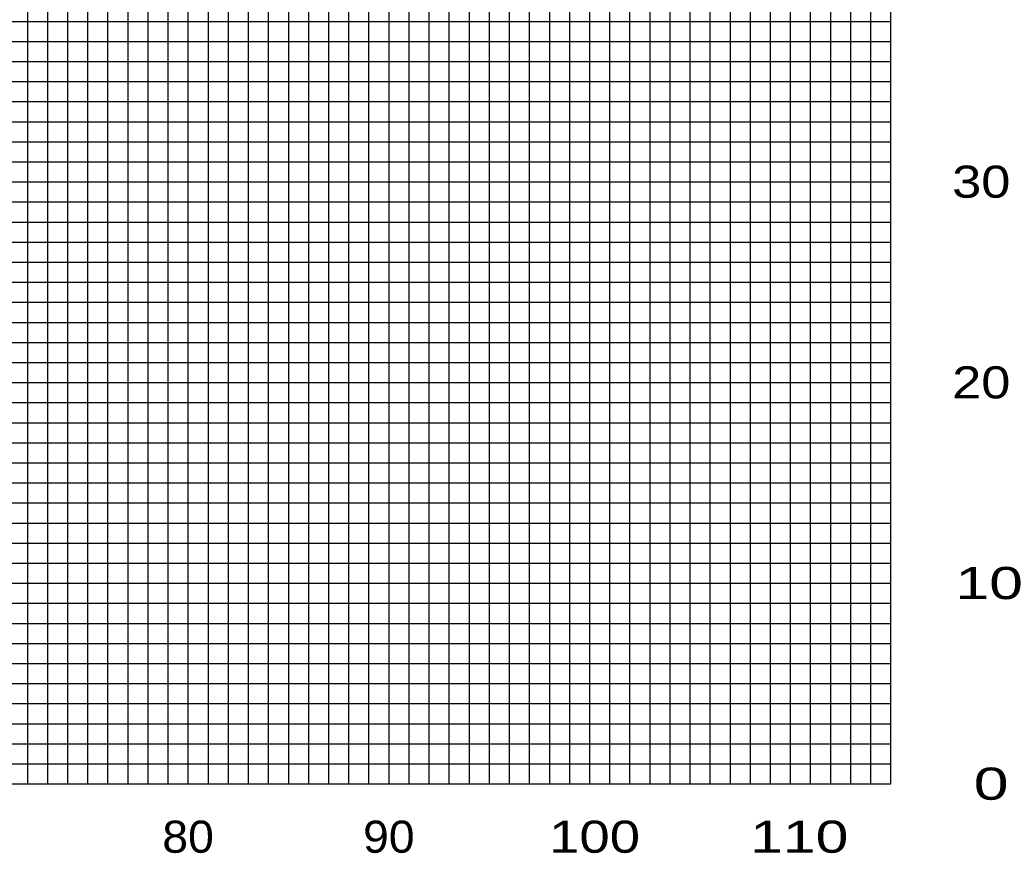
# Model space of a CAD drawing. Extents: x -441179 to 62702, y -334860 to 51651.
# Tile 8 of 68: x -252858 to -203813, y -317684 to -276141. Entities that reach past the tile are written whole.
import ezdxf

# ---------------------------------------------------------------- set-up
doc = ezdxf.new("R2010")
doc.units = 0
doc.layers.get('0').update_dxf_attribs({"linetype": 'CONTINUOUS'})

msp = doc.modelspace()

# ---------------------------------------------------------------- linework, layer by layer
at = {"color": 252, "linetype": 'Continuous'}
for p, q in [((-252458.888848, -314224.997208), (-252458.888848, -174224.997208)), ((-251458.888848, -314224.997208), (-251458.888848, -174224.997208)), ((-250458.888848, -314224.997208), (-250458.888848, -174224.997208)), ((-249458.888848, -314224.997208), (-249458.888848, -174224.997208)), ((-248458.888848, -314224.997208), (-248458.888848, -174224.997208)), ((-247458.888848, -314224.997208), (-247458.888848, -174224.997208)), ((-239458.888848, -314224.997208), (-239458.888848, -174224.997208)), ((-238458.888848, -314224.997208), (-238458.888848, -174224.997208)), ((-237458.888848, -314224.997208), (-237458.888848, -174224.997208)), ((-236458.888848, -314224.997208), (-236458.888848, -174224.997208)), ((-235458.888848, -314224.997208), (-235458.888848, -174224.997208)), ((-227458.888848, -314224.997208), (-227458.888848, -174224.997208)), ((-226458.888848, -314224.997208), (-226458.888848, -174224.997208)), ((-225458.888848, -314224.997208), (-225458.888848, -174224.997208)), ((-223458.888848, -314224.997208), (-223458.888848, -174224.997208)), ((-222458.888848, -314224.997208), (-222458.888848, -174224.997208)), ((-221458.888848, -314224.997208), (-221458.888848, -174224.997208)), ((-220458.888848, -314224.997208), (-220458.888848, -174224.997208)), ((-219458.888848, -314224.997208), (-219458.888848, -174224.997208)), ((-218458.888848, -314224.997208), (-218458.888848, -174224.997208)), ((-217458.888848, -314224.997208), (-217458.888848, -174224.997208)), ((-216458.888848, -314224.997208), (-216458.888848, -174224.997208)), ((-215458.888848, -314224.997208), (-215458.888848, -174224.997208)), ((-213458.888848, -314224.997208), (-213458.888848, -174224.997208)), ((-212458.888848, -314224.997208), (-212458.888848, -174224.997208)), ((-211458.888848, -314224.997208), (-211458.888848, -174224.997208)), ((-210458.888848, -314224.997208), (-210458.888848, -174224.997208)), ((-209458.888848, -314224.997208), (-209458.888848, -174224.997208)), ((-246458.888848, -314224.997208), (-246458.888848, -216224.997208)), ((-245458.888848, -314224.997208), (-245458.888848, -216224.997208)), ((-243458.888848, -314224.997208), (-243458.888848, -216224.997208)), ((-242458.888848, -314224.997208), (-242458.888848, -216224.997208)), ((-241458.888848, -314224.997208), (-241458.888848, -216224.997208)), ((-240458.888848, -314224.997208), (-240458.888848, -216224.997208)), ((-233458.888848, -314224.997208), (-233458.888848, -237224.997208)), ((-232458.888848, -314224.997208), (-232458.888848, -237224.997208)), ((-231458.888848, -314224.997208), (-231458.888848, -237224.997208)), ((-230458.888848, -314224.997208), (-230458.888848, -237224.997208)), ((-229458.888848, -314224.997208), (-229458.888848, -237224.997208)), ((-228458.888848, -314224.997208), (-228458.888848, -237224.997208)), ((-320534.33622, -276224.997208), (-209458.888848, -276224.997208)), ((-320674.877054, -277224.997208), (-209458.888848, -277224.997208)), ((-320815.417889, -278224.997208), (-209458.888848, -278224.997208)), ((-320955.958724, -279224.997208), (-209458.888848, -279224.997208)), ((-321096.499558, -280224.997208), (-209458.888848, -280224.997208)), ((-321237.040393, -281224.997208), (-209458.888848, -281224.997208)), ((-321377.581228, -282224.997208), (-209458.888848, -282224.997208)), ((-293458.888848, -283224.997208), (-209458.888848, -283224.997208)), ((-321741.645277, -285224.997208), (-209458.888848, -285224.997208)), ((-321882.186112, -286224.997208), (-209458.888848, -286224.997208)), ((-322022.726946, -287224.997208), (-209458.888848, -287224.997208)), ((-322163.267781, -288224.997208), (-209458.888848, -288224.997208)), ((-322303.808616, -289224.997208), (-209458.888848, -289224.997208)), ((-322444.349451, -290224.997208), (-209458.888848, -290224.997208)), ((-322584.890285, -291224.997208), (-209458.888848, -291224.997208)), ((-322665.849839, -292224.997208), (-209458.888848, -292224.997208)), ((-322806.390674, -293224.997208), (-209458.888848, -293224.997208)), ((-323087.472343, -295224.997208), (-209458.888848, -295224.997208)), ((-323228.013178, -296224.997208), (-209458.888848, -296224.997208)), ((-323322.102187, -297224.997208), (-209458.888848, -297224.997208)), ((-323405.370247, -298224.997208), (-209458.888848, -298224.997208)), ((-323545.911081, -299224.997208), (-209458.888848, -299224.997208)), ((-323686.451916, -300224.997208), (-209458.888848, -300224.997208)), ((-323631.18979, -301224.997208), (-209458.888848, -301224.997208)), ((-323544.720816, -302224.997208), (-209458.888848, -302224.997208)), ((-323502.811541, -303224.997208), (-209458.888848, -303224.997208)), ((-323418.992989, -305224.997208), (-209458.888848, -305224.997208)), ((-323377.083714, -306224.997208), (-209458.888848, -306224.997208)), ((-323293.129752, -307224.997208), (-209458.888848, -307224.997208)), ((-323251.220476, -308224.997208), (-209458.888848, -308224.997208)), ((-323209.311201, -309224.997208), (-209458.888848, -309224.997208)), ((-321191.443635, -310224.997208), (-209458.888848, -310224.997208)), ((-320870.095309, -311224.997208), (-209458.888848, -311224.997208)), ((-319270.109857, -312224.997208), (-209458.888848, -312224.997208)), ((-319270.109857, -313224.997208), (-209458.888848, -313224.997208))]:
    msp.add_line(p, q, dxfattribs=at)
at = {"color": 14, "linetype": 'Continuous'}
for p, q in [((-224458.888848, -314224.997208), (-224458.888848, -174224.997208)), ((-214458.888848, -314224.997208), (-214458.888848, -174224.997208)), ((-244458.888848, -314224.997208), (-244458.888848, -216224.997208)), ((-234458.888848, -314224.997208), (-234458.888848, -237224.997208)), ((-321601.104442, -284224.997208), (-209458.888848, -284224.997208)), ((-322946.931508, -294224.997208), (-209458.888848, -294224.997208)), ((-323460.902265, -304224.997208), (-209458.888848, -304224.997208))]:
    msp.add_line(p, q, dxfattribs=at)
at = {"color": 24, "linetype": 'Continuous'}
msp.add_line((-324458.888848, -314224.997208), (-209458.888848, -314224.997208), dxfattribs=at)
at = {"color": 151, "linetype": 'Continuous'}
msp.add_line((-324458.888848, -314224.997208), (-209458.888848, -314224.997208), dxfattribs=at)

# ---------------------------------------------------------------- texts
at = {"color": 7, "linetype": 'Continuous', "char_height": 1600, "line_spacing_factor": 0.794286}
for s, insert, attachment_point in [('\\W1.218233;\\A1; 30', (-207134.208762, -284225.027055), 4), ('\\W1.218233;\\A1; 20', (-207134.208762, -294225.021175), 4), ('\\W1.411603;\\A1; 10', (-207082.643368, -304225.009191), 4), ('\\W1.457885;\\A1;  0', (-207070.301468, -314224.997208), 4), ('\\W1.077951;\\A1;80', (-245752.61228, -316055.456347), 1), ('\\W1.077951;\\A1;90', (-235752.61228, -316055.456347), 1), ('\\W1.270443;\\A1;100', (-226491.778817, -316055.456347), 1), ('\\W1.368169;\\A1;110', (-216465.71849, -316055.456347), 1)]:
    msp.add_mtext(s, dxfattribs=dict(at, insert=insert, attachment_point=attachment_point))

doc.saveas('drawing.dxf')
